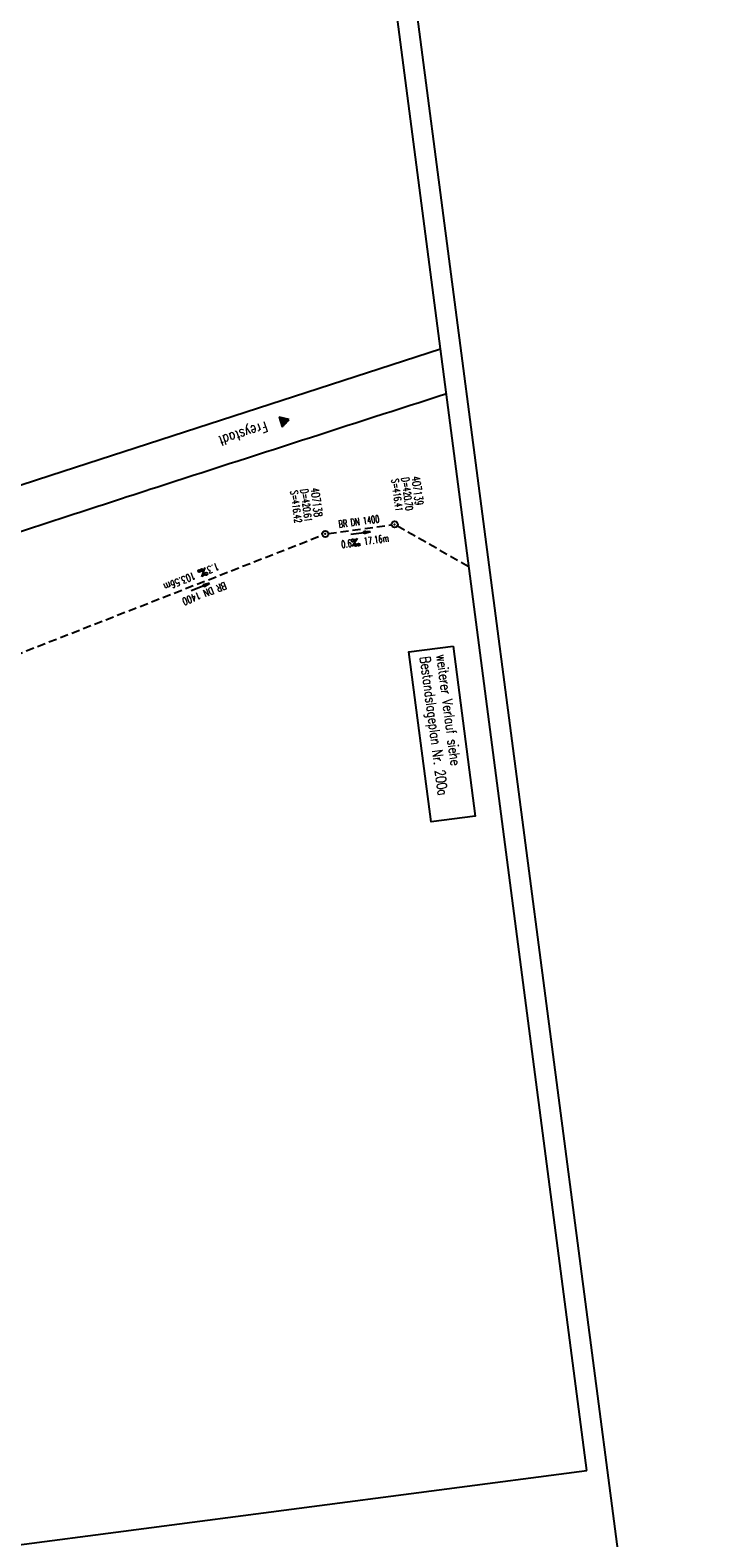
# Model space of a CAD drawing. Extents: x 446008 to 446745, y 447032 to 448234.
# Tile 7 of 24: x 446579 to 446745, y 447275 to 447645. Entities that reach past the tile are written whole.
import ezdxf
from ezdxf.enums import TextEntityAlignment as Align

# ---------------------------------------------------------------- set-up
doc = ezdxf.new("R2010")
doc.units = 0
doc.header["$LTSCALE"] = 2
doc.header["$MEASUREMENT"] = 0
doc.linetypes.add('AUSGEZOGEN', pattern=[0])
doc.linetypes.add('GESTRICH-X2', pattern=[1.5, 1, -0.5])
doc.layers.get('0').update_dxf_attribs({"linetype": 'AUSGEZOGEN'})
for name, color, linetype in [('FBR', 8, 'CONTINUOUS'), ('KANAL', 7, 'GESTRICH-X2'), ('PFEIL', 7, 'CONTINUOUS'), ('Planeinteilung', 6, 'CONTINUOUS'), ('RAHMEN', 250, 'AUSGEZOGEN'), ('SCHACHTNR', 6, 'CONTINUOUS'), ('SCHRIFT', 7, 'AUSGEZOGEN'), ('SCHSYMBOL', 7, 'AUSGEZOGEN'), ('TEXTO', 4, 'CONTINUOUS'), ('TEXTU', 4, 'CONTINUOUS')]:
    doc.layers.add(name, color=color, linetype=linetype)
doc.styles.add('ROMANS', font='romans.shx', dxfattribs={"width": 0.8})

# ---------------------------------------------------------------- blocks, each defined once
blk = doc.blocks.new('GST')
at = {"color": 0}
blk.add_circle((0, 0), 0.75, dxfattribs=at)
blk.add_point((0, 0), dxfattribs=at)
blk = doc.blocks.new('10')
blk.add_blockref('GST', (0, 0))
blk = doc.blocks.new('PFEIL2')
at = {"color": 0}
for p, q in [((0.88, 0), (-2.4, -0.01)), ((0.88, -0.27), (0.88, 0.28)), ((0.88, 0.28), (2.43, 0.01)), ((0.91, 0.27), (0.88, 0.26)), ((0.97, 0.26), (0.88, 0.25)), ((1.02, 0.25), (0.88, 0.23)), ((1.07, 0.24), (0.88, 0.21)), ((1.13, 0.23), (0.88, 0.19)), ((1.18, 0.22), (0.88, 0.17)), ((1.24, 0.21), (0.88, 0.15)), ((1.29, 0.21), (0.88, 0.14)), ((1.34, 0.2), (0.88, 0.12)), ((1.4, 0.19), (0.88, 0.1)), ((1.45, 0.18), (0.88, 0.08)), ((1.51, 0.17), (0.88, 0.06)), ((1.56, 0.16), (0.88, 0.04)), ((1.61, 0.15), (0.88, 0.02)), ((1.67, 0.14), (0.88, 0.01)), ((1.72, 0.13), (0.88, -0.01)), ((1.78, 0.12), (0.88, -0.03)), ((1.83, 0.11), (0.88, -0.05)), ((1.88, 0.1), (0.88, -0.07)), ((1.94, 0.09), (0.88, -0.09)), ((2.05, 0.08), (0.88, -0.12)), ((1.99, 0.08), (0.88, -0.11)), ((2.1, 0.07), (0.88, -0.14)), ((2.15, 0.06), (0.88, -0.16)), ((2.21, 0.05), (0.88, -0.18)), ((2.26, 0.04), (0.88, -0.2)), ((2.32, 0.03), (0.88, -0.22)), ((2.37, 0.02), (0.88, -0.23)), ((2.42, 0.01), (0.88, -0.25)), ((2.43, 0.01), (0.88, -0.27))]:
    blk.add_line(p, q, dxfattribs=at)
blk = doc.blocks.new('PROM')
blk.add_line((1.57, 1.82), (0.02, 0.02))
for centre, radius in [((0.32, 1.51), 0.317), ((0.94, 0.29), 0.283), ((1.64, 0.29), 0.283)]:
    blk.add_circle(centre, radius)
blk.add_arc((0.99, 2.68), 1.03, 239.1414, 303.3549)
blk = doc.blocks.new('1135594')
blk.add_line((1135, 594), (0, 594))
at = {"layer": 'RAHMEN'}
for p, q in [((950, 589), (25, 589)), ((950, 5), (950, 589))]:
    blk.add_line(p, q, dxfattribs=at)
blk = doc.blocks.new('RPFEIL')
at = {"color": 0}
for p, q in [((0, 0), (-1.25, -2.17)), ((-1.25, -2.17), (1.25, -2.17)), ((-1.15, -2.17), (-1.15, -1.99)), ((-1.05, -2.17), (-1.05, -1.82)), ((-0.95, -2.17), (-0.95, -1.65)), ((-0.85, -2.17), (-0.85, -1.47)), ((-0.75, -2.17), (-0.75, -1.3)), ((-0.65, -2.17), (-0.65, -1.13)), ((-0.55, -2.17), (-0.55, -0.95)), ((-0.45, -2.17), (-0.45, -0.78)), ((-0.35, -2.17), (-0.35, -0.61)), ((-0.25, -2.17), (-0.25, -0.43)), ((-0.15, -2.17), (-0.15, -0.26)), ((-0.05, -2.17), (-0.05, -0.09)), ((1.25, -2.17), (0, 0)), ((0.05, -2.17), (0.05, -0.09)), ((0.15, -2.17), (0.15, -0.26)), ((0.25, -2.17), (0.25, -0.43)), ((0.35, -2.17), (0.35, -0.61)), ((0.45, -2.17), (0.45, -0.78)), ((0.55, -2.17), (0.55, -0.95)), ((0.65, -2.17), (0.65, -1.13)), ((0.75, -2.17), (0.75, -1.3)), ((0.85, -2.17), (0.85, -1.47)), ((0.95, -2.17), (0.95, -1.65)), ((1.05, -2.17), (1.05, -1.82)), ((1.15, -2.17), (1.15, -1.99))]:
    blk.add_line(p, q, dxfattribs=at)

msp = doc.modelspace()

# ---------------------------------------------------------------- linework, layer by layer
at = {"layer": 'FBR', "flags": 128}
for points in [[(446416.85, 447335.74, -0.000001), (446418.45, 447323.41, -0.000146)], [(446363.33, 447740.45, 0.000002), (446366.28, 447717.76, 0.000326)], [(446412.08, 447372.66, 0.000006), (446414.08, 447357.13, 0.00001)]]:
    msp.add_lwpolyline(points, format="xyb", dxfattribs=at)
msp.add_lwpolyline([(446447.35, 447491.73), (446449.06, 447491.99), (446473.23, 447499.65), (446528.55, 447517.48), (446584.06, 447535.53), (446679.67, 447566.53)], dxfattribs=at)
at = {"layer": 'FBR'}
msp.add_lwpolyline([(446681.12, 447555.48, 0.000434), (446610.09, 447532.57, 0.000372), (446586.84, 447525.02, 0.000029), (446546.83, 447512.01, 0.000218), (446541.41, 447510.24, 0.026363), (446540.19, 447509.77, 0.004317), (446532.94, 447506.45)], format="xyb", dxfattribs=at)
at = {"layer": 'KANAL'}
for p, q in [((446652.16, 447521.25), (446667.69, 447523.41)), ((446555.66, 447483.75), (446650.72, 447520.87)), ((446669.09, 447523.12), (446686.65, 447513.19))]:
    msp.add_line(p, q, dxfattribs=at)
at = {"layer": 'SCHRIFT'}
msp.add_lwpolyline([(446682.77, 447493.64), (446688.22, 447451.97), (446677.39, 447450.56), (446671.94, 447492.23)], close=True, dxfattribs=at)

# ---------------------------------------------------------------- block references
at = {"layer": 'PFEIL'}
for p, rotation in [((446660.06, 447521.33), 7.865700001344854), ((446620.75, 447508.12), 21.32549999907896)]:
    msp.add_blockref('PFEIL2', p, dxfattribs=dict(at, rotation=rotation))
at = {"layer": 'Planeinteilung', "linetype": 'Continuous', "rotation": 277.4472801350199}
msp.add_blockref('1135594', (446008.46, 448157.18), dxfattribs=at)
at = {"layer": 'SCHRIFT', "rotation": 286.689285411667}
msp.add_blockref('RPFEIL', (446642.54, 447549.22), dxfattribs=at)
at = {"layer": 'SCHSYMBOL', "rotation": 277.4164000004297}
for p in [(446668.43, 447523.5), (446651.42, 447521.15)]:
    msp.add_blockref('10', p, dxfattribs=at)
at = {"layer": 'TEXTU'}
for p, rotation in [((446658, 447518.02), 7.865700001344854), ((446621.92, 447512.92), 201.325499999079)]:
    msp.add_blockref('PROM', p, dxfattribs=dict(at, rotation=rotation))

# ---------------------------------------------------------------- texts
at = {"layer": 'SCHACHTNR', "style": 'ROMANS'}
for s, height, width, p in [('S=416.41', 1.8, 0.6, (446667.63, 447534.53)), ('D=420.70', 1.8, 0.6, (446670.1, 447534.84)), ('407139', 2, 0.7, (446672.6, 447535.15)), ('S=416.42', 1.8, 0.6, (446642.86, 447531.69)), ('D=420.61', 1.8, 0.6, (446645.33, 447532)), ('407138', 2, 0.7, (446647.83, 447532.34))]:
    msp.add_text(s, height=height, rotation=277.4164, dxfattribs=dict(at, width=width)).set_placement(p)
at = {"layer": 'SCHRIFT', "style": 'ROMANS'}
for s, rotation, width, p in [('Freystadt', 197.8287, 0.8, (446636.76, 447548.72)), ('Bestandslageplan Nr. 200a', 277.4473, 0.75, (446674.64, 447490.9)), ('weiterer Verlauf siehe', 277.4473, 0.75, (446678.65, 447491.42))]:
    msp.add_text(s, height=2.5, rotation=rotation, dxfattribs=dict(at, width=width)).set_placement(p)
at = {"layer": 'TEXTO', "style": 'ROMANS'}
for rotation, width, p in [(7.8657, 0.6, (446659.78, 447523.31)), (201.3255, 0.75, (446621.43, 447507.35))]:
    msp.add_text('BR DN 1400', height=1.8, rotation=rotation, dxfattribs=dict(at, width=width)).set_placement(p, align=Align.CENTER)
at = {"layer": 'TEXTU', "style": 'ROMANS'}
for s, rotation, width, p in [('0.6', 7.8657, 0.6, (446655.44, 447517.66)), ('17.16m', 7.8657, 0.6, (446660.97, 447518.44)), ('1.3', 201.3255, 0.75, (446624.93, 447514.1)), ('103.56m', 201.3255, 0.75, (446619.11, 447511.82))]:
    msp.add_text(s, height=1.8, rotation=rotation, dxfattribs=dict(at, width=width)).set_placement(p)

doc.saveas('drawing.dxf')
